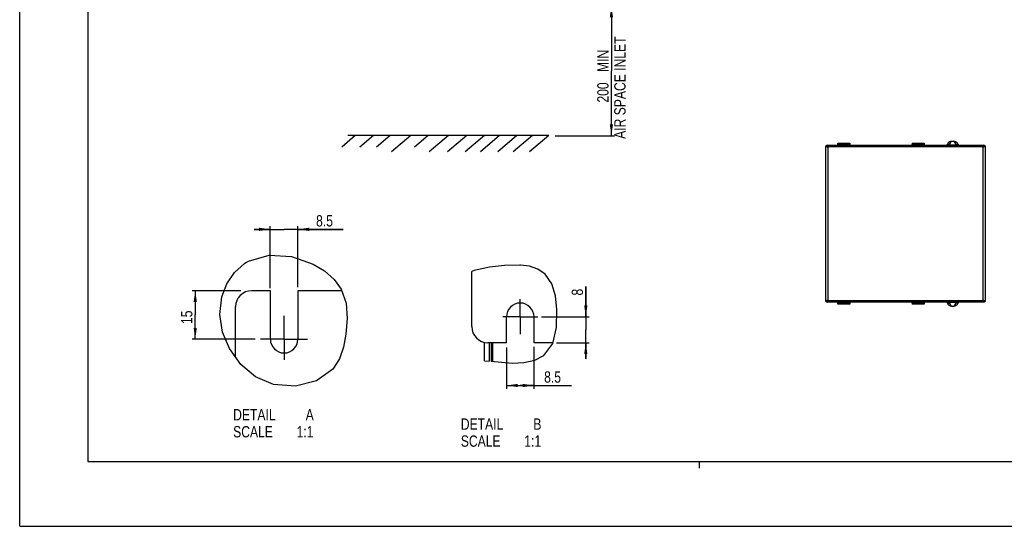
# Model space of a CAD drawing. Extents: x 0 to 594, y 0 to 420.
# Tile 1 of 58: x 0 to 304, y 0 to 157. Entities that reach past the tile are written whole.
import ezdxf

# ---------------------------------------------------------------- set-up
doc = ezdxf.new("R2010")
doc.units = 0
doc.header["$LTSCALE"] = 32.67
doc.linetypes.add('CENTER', pattern=[0.6, 0.375, -0.075, 0.075, -0.075])
doc.layers.get('0').update_dxf_attribs({"linetype": 'CONTINUOUS'})
doc.layers.add('DATUM_AXIS', color=7, linetype='CONTINUOUS')
doc.layers.add('ROUNDS', color=7, linetype='CONTINUOUS')
doc.styles.get("Standard").update_dxf_attribs({"font": 'txt', "width": 0.8})
doc.dimstyles.get("Standard").update_dxf_attribs({"dimtxt": 2.5, "dimasz": 2.5, "dimexe": 1.25, "dimexo": 0.625, "dimtad": 1, "dimcen": 2.5, "dimazin": 3, "dimtfac": 1, "dimtmove": 0, "dimatfit": 3})

# ---------------------------------------------------------------- blocks, each defined once
blk = doc.blocks.new('_FILLED')
at = {"color": 0, "linetype": 'BYBLOCK'}
blk.add_solid([(0, 0), (-1, 0.143), (-1, -0.143)], dxfattribs=at)
blk = doc.blocks.new('*D1')
at = {"color": 2, "linetype": 'CONTINUOUS'}
for p, q in [((154.49, 160.72), (183.75, 160.72)), ((182.75, 160.72), (182.75, 140.71)), ((182.75, 120.69), (182.75, 140.71)), ((165.34, 120.69), (183.75, 120.69))]:
    blk.add_line(p, q, dxfattribs=at)
at = {"color": 2, "linetype": 'CONTINUOUS', "xscale": 3.5, "yscale": 3.5, "zscale": 3.5}
for p, rotation in [((182.75, 160.72), 90), ((182.75, 120.69), 270)]:
    blk.add_blockref('_FILLED', p, dxfattribs=dict(at, rotation=rotation))
at = {"color": 5, "linetype": 'CONTINUOUS', "width": 0.8}
for s, p in [('AIR SPACE INLET', (187.13, 119.71)), (' MIN', (181.88, 139.31)), ('200', (181.88, 130.91))]:
    blk.add_text(s, height=3.5, rotation=90, dxfattribs=at).set_placement(p)
blk = doc.blocks.new('*D4')
at = {"color": 2, "linetype": 'CONTINUOUS'}
for p, q in [((68.32, 72.8), (53.22, 72.8)), ((54.22, 72.8), (54.22, 65.3)), ((54.22, 57.8), (54.22, 65.3)), ((72.69, 57.8), (53.22, 57.8))]:
    blk.add_line(p, q, dxfattribs=at)
at = {"color": 2, "linetype": 'CONTINUOUS', "xscale": 3.5, "yscale": 3.5, "zscale": 3.5}
for p, rotation in [((54.22, 72.8), 90), ((54.22, 57.8), 270)]:
    blk.add_blockref('_FILLED', p, dxfattribs=dict(at, rotation=rotation))
at = {"color": 5, "linetype": 'CONTINUOUS', "width": 0.8}
blk.add_text('15', height=3.5, rotation=90, dxfattribs=at).set_placement((53.34, 62.5))
blk = doc.blocks.new('*D5')
at = {"color": 2, "linetype": 'CONTINUOUS'}
for p, q in [((150.34, 55.23), (150.34, 42.51)), ((158.84, 55.47), (158.84, 42.51)), ((150.34, 43.51), (154.59, 43.51)), ((158.84, 43.51), (154.59, 43.51)), ((154.59, 43.51), (170.38, 43.51))]:
    blk.add_line(p, q, dxfattribs=at)
at = {"color": 2, "linetype": 'CONTINUOUS', "xscale": 3.5, "yscale": 3.5, "zscale": 3.5, "rotation": 180}
blk.add_blockref('_FILLED', (150.34, 43.51), dxfattribs=at)
at = {"color": 2, "linetype": 'CONTINUOUS', "xscale": 3.5, "yscale": 3.5, "zscale": 3.5}
blk.add_blockref('_FILLED', (158.84, 43.51), dxfattribs=at)
at = {"color": 5, "linetype": 'CONTINUOUS', "width": 0.8}
blk.add_text('8.5', height=3.5, dxfattribs=at).set_placement((161.98, 44.38))
blk = doc.blocks.new('*D6')
at = {"color": 2, "linetype": 'CONTINUOUS'}
for p, q in [((77.41, 91.75), (72.41, 91.75)), ((72.41, 91.75), (81.66, 91.75)), ((77.41, 73.58), (77.41, 92.75)), ((99.94, 91.75), (81.66, 91.75)), ((85.91, 73.93), (85.91, 92.75)), ((85.91, 91.75), (99.94, 91.75))]:
    blk.add_line(p, q, dxfattribs=at)
at = {"color": 2, "linetype": 'CONTINUOUS', "xscale": 3.5, "yscale": 3.5, "zscale": 3.5}
blk.add_blockref('_FILLED', (77.41, 91.75), dxfattribs=at)
at = {"color": 2, "linetype": 'CONTINUOUS', "xscale": 3.5, "yscale": 3.5, "zscale": 3.5, "rotation": 180}
blk.add_blockref('_FILLED', (85.91, 91.75), dxfattribs=at)
at = {"color": 5, "linetype": 'CONTINUOUS', "width": 0.8}
blk.add_text('8.5', height=3.5, dxfattribs=at).set_placement((91.54, 92.63))
blk = doc.blocks.new('*D7')
at = {"color": 2, "linetype": 'CONTINUOUS'}
for p, q in [((174.84, 64.73), (174.84, 74.1)), ((174.84, 74.1), (174.84, 60.73)), ((161.15, 64.73), (175.84, 64.73)), ((174.84, 51.73), (174.84, 60.73)), ((165.79, 56.73), (175.84, 56.73)), ((174.84, 56.73), (174.84, 51.73))]:
    blk.add_line(p, q, dxfattribs=at)
at = {"color": 2, "linetype": 'CONTINUOUS', "xscale": 3.5, "yscale": 3.5, "zscale": 3.5}
for p, rotation in [((174.84, 64.73), 270), ((174.84, 56.73), 90)]:
    blk.add_blockref('_FILLED', p, dxfattribs=dict(at, rotation=rotation))
at = {"color": 5, "linetype": 'CONTINUOUS', "width": 0.8}
blk.add_text('8', height=3.5, rotation=90, dxfattribs=at).set_placement((173.97, 71.3))

msp = doc.modelspace()

# ---------------------------------------------------------------- linework, layer by layer
at = {"color": 7, "linetype": 'CONTINUOUS'}
for p, q in [((0, 0), (0, 420)), ((21, 400), (21, 20)), ((103.648, 120.693), (99.454, 117.173)), ((163.432, 120.693), (101.385, 120.693)), ((109.28, 120.693), (105.086, 117.173)), ((114.443, 120.693), (110.249, 117.173)), ((120.826, 120.693), (114.867, 115.693)), ((126.177, 120.693), (121.983, 117.173)), ((132.408, 120.693), (126.449, 115.693)), ((138.098, 120.693), (132.14, 115.693)), ((143.543, 120.693), (137.584, 115.693)), ((148.236, 120.693), (142.278, 115.693)), ((153.587, 120.693), (147.628, 115.693)), ((158.374, 120.693), (152.416, 115.693)), ((163.432, 120.693), (157.473, 115.693)), ((287.108, 117.848), (287.758, 118.973)), ((287.758, 118.973), (288.562, 118.973)), ((288.562, 118.973), (289.211, 117.848)), ((248.96, 69.501), (248.96, 117.501)), ((248.96, 117.501), (249.26, 117.501)), ((249.26, 117.501), (249.26, 117.801)), ((249.26, 117.801), (297.86, 117.801)), ((249.412, 117.249), (249.461, 117.233)), ((249.461, 117.233), (249.56, 117.201)), ((249.504, 117.373), (249.489, 117.42)), ((249.52, 117.325), (249.504, 117.373)), ((249.544, 117.251), (249.52, 117.325)), ((249.52, 117.264), (249.54, 117.233)), ((249.54, 117.233), (249.56, 117.201)), ((249.56, 117.201), (249.544, 117.251)), ((249.56, 117.201), (249.56, 69.801)), ((297.56, 117.201), (249.56, 117.201)), ((252.677, 117.939), (252.677, 117.801)), ((252.718, 118.345), (252.682, 118.239)), ((252.684, 117.944), (252.718, 118.044)), ((252.684, 117.801), (252.684, 117.944)), ((252.718, 118.044), (252.718, 118.345)), ((252.784, 117.844), (252.818, 117.944)), ((252.784, 117.844), (253.654, 117.844)), ((253.775, 117.948), (252.826, 117.948)), ((253.85, 117.984), (252.845, 117.984)), ((253.118, 118.107), (253.118, 118.365)), ((253.118, 118.365), (255.942, 118.365)), ((253.118, 118.189), (255.942, 118.189)), ((253.118, 118.107), (255.942, 118.107)), ((253.654, 117.844), (253.73, 117.92)), ((253.654, 117.844), (253.654, 117.801)), ((253.73, 117.92), (253.744, 117.941)), ((253.73, 117.801), (253.73, 117.92)), ((253.737, 117.801), (253.744, 117.941)), ((253.85, 117.984), (253.841, 117.801)), ((255.218, 117.801), (255.209, 117.984)), ((256.215, 117.984), (255.209, 117.984)), ((256.233, 117.948), (255.284, 117.948)), ((255.315, 117.941), (255.322, 117.801)), ((255.33, 117.92), (255.315, 117.941)), ((255.33, 117.92), (255.33, 117.801)), ((255.405, 117.844), (255.33, 117.92)), ((255.405, 117.844), (255.405, 117.801)), ((256.275, 117.844), (255.405, 117.844)), ((255.942, 118.365), (255.942, 118.107)), ((256.242, 117.944), (256.275, 117.844)), ((256.342, 118.345), (256.342, 118.044)), ((256.342, 118.345), (256.377, 118.239)), ((256.342, 118.044), (256.375, 117.944)), ((256.375, 117.944), (256.375, 117.801)), ((256.382, 118.014), (256.382, 117.801)), ((275.718, 118.345), (275.682, 118.239)), ((275.684, 117.944), (275.718, 118.044)), ((275.684, 117.801), (275.684, 117.944)), ((275.718, 118.044), (275.718, 118.345)), ((275.784, 117.844), (275.818, 117.944)), ((275.784, 117.844), (276.654, 117.844)), ((276.775, 117.948), (275.826, 117.948)), ((276.85, 117.984), (275.845, 117.984)), ((276.118, 118.107), (276.118, 118.365)), ((276.118, 118.365), (278.942, 118.365)), ((276.118, 118.189), (278.942, 118.189)), ((276.118, 118.107), (278.942, 118.107)), ((276.654, 117.844), (276.73, 117.92)), ((276.654, 117.844), (276.654, 117.801)), ((276.73, 117.92), (276.744, 117.941)), ((276.73, 117.801), (276.73, 117.92)), ((276.737, 117.801), (276.744, 117.941)), ((276.85, 117.984), (276.841, 117.801)), ((278.218, 117.801), (278.209, 117.984)), ((279.215, 117.984), (278.209, 117.984)), ((279.233, 117.948), (278.284, 117.948)), ((278.315, 117.941), (278.322, 117.801)), ((278.33, 117.92), (278.315, 117.941)), ((278.33, 117.92), (278.33, 117.801)), ((278.405, 117.844), (278.33, 117.92)), ((278.405, 117.844), (278.405, 117.801)), ((279.275, 117.844), (278.405, 117.844)), ((278.942, 118.365), (278.942, 118.107)), ((279.242, 117.944), (279.275, 117.844)), ((279.342, 118.345), (279.342, 118.044)), ((279.342, 118.345), (279.377, 118.239)), ((279.342, 118.044), (279.375, 117.944)), ((279.375, 117.944), (279.375, 117.801)), ((279.382, 118.014), (279.382, 117.801)), ((286.714, 118.369), (286.531, 118.051)), ((287.108, 117.848), (287.108, 117.801)), ((287.108, 117.848), (289.211, 117.848)), ((289.211, 117.801), (289.211, 117.848)), ((289.789, 118.051), (289.605, 118.369)), ((297.591, 117.3), (297.56, 117.201)), ((297.56, 117.201), (297.58, 117.233)), ((297.591, 117.221), (297.56, 117.201)), ((297.56, 117.201), (297.609, 117.217)), ((297.56, 69.801), (297.56, 117.201)), ((297.607, 117.349), (297.591, 117.3)), ((297.622, 117.241), (297.591, 117.221)), ((297.609, 117.217), (297.683, 117.241)), ((297.683, 117.241), (297.731, 117.257)), ((297.731, 117.257), (297.778, 117.273)), ((297.86, 117.801), (297.86, 117.501)), ((297.86, 117.501), (298.16, 117.501)), ((298.16, 117.501), (298.16, 69.501)), ((139.595, 61.732), (139.595, 78.692)), ((66.663, 52.239), (66.663, 67.796)), ((249.26, 69.501), (248.96, 69.501)), ((249.26, 69.201), (249.26, 69.501)), ((297.86, 69.201), (249.26, 69.201)), ((249.389, 69.746), (249.342, 69.73)), ((249.437, 69.762), (249.389, 69.746)), ((249.51, 69.786), (249.437, 69.762)), ((249.497, 69.761), (249.528, 69.781)), ((249.56, 69.801), (249.51, 69.786)), ((249.512, 69.654), (249.528, 69.703)), ((249.528, 69.703), (249.56, 69.801)), ((249.528, 69.781), (249.56, 69.801)), ((249.56, 69.801), (297.56, 69.801)), ((252.677, 69.062), (252.677, 69.201)), ((252.718, 68.656), (252.682, 68.762)), ((252.684, 69.057), (252.684, 69.201)), ((252.718, 68.957), (252.684, 69.057)), ((252.718, 68.656), (252.718, 68.957)), ((252.818, 69.056), (252.784, 69.157)), ((252.784, 69.157), (253.654, 69.157)), ((252.826, 69.053), (253.775, 69.053)), ((252.845, 69.017), (253.85, 69.017)), ((255.942, 68.894), (253.118, 68.894)), ((253.118, 68.636), (253.118, 68.894)), ((255.942, 68.812), (253.118, 68.812)), ((255.942, 68.636), (253.118, 68.636)), ((253.654, 69.157), (253.654, 69.201)), ((253.654, 69.157), (253.73, 69.081)), ((253.73, 69.081), (253.73, 69.201)), ((253.73, 69.081), (253.744, 69.06)), ((253.744, 69.06), (253.737, 69.201)), ((253.841, 69.201), (253.85, 69.017)), ((255.209, 69.017), (255.218, 69.201)), ((255.209, 69.017), (256.215, 69.017)), ((255.284, 69.053), (256.233, 69.053)), ((255.322, 69.201), (255.315, 69.06)), ((255.33, 69.081), (255.315, 69.06)), ((255.33, 69.201), (255.33, 69.081)), ((255.405, 69.157), (255.33, 69.081)), ((255.405, 69.157), (255.405, 69.201)), ((256.275, 69.157), (255.405, 69.157)), ((255.942, 68.636), (255.942, 68.894)), ((256.275, 69.157), (256.242, 69.056)), ((256.375, 69.057), (256.342, 68.957)), ((256.342, 68.957), (256.342, 68.656)), ((256.342, 68.656), (256.377, 68.762)), ((256.375, 69.201), (256.375, 69.057)), ((275.678, 68.987), (275.677, 69.201)), ((275.718, 68.656), (275.682, 68.762)), ((275.684, 69.057), (275.684, 69.201)), ((275.718, 68.957), (275.684, 69.057)), ((275.718, 68.656), (275.718, 68.957)), ((275.784, 69.157), (276.654, 69.157)), ((275.818, 69.056), (275.784, 69.157)), ((275.826, 69.053), (276.775, 69.053)), ((275.845, 69.017), (276.85, 69.017)), ((278.942, 68.894), (276.118, 68.894)), ((276.118, 68.636), (276.118, 68.894)), ((278.942, 68.812), (276.118, 68.812)), ((278.942, 68.636), (276.118, 68.636)), ((276.654, 69.157), (276.654, 69.201)), ((276.654, 69.157), (276.73, 69.081)), ((276.73, 69.081), (276.73, 69.201)), ((276.73, 69.081), (276.744, 69.06)), ((276.744, 69.06), (276.737, 69.201)), ((276.841, 69.201), (276.85, 69.017)), ((278.209, 69.017), (278.218, 69.201)), ((278.209, 69.017), (279.215, 69.017)), ((278.284, 69.053), (279.233, 69.053)), ((278.322, 69.201), (278.315, 69.06)), ((278.33, 69.081), (278.315, 69.06)), ((278.33, 69.201), (278.33, 69.081)), ((278.405, 69.157), (278.33, 69.081)), ((278.405, 69.157), (278.405, 69.201)), ((279.275, 69.157), (278.405, 69.157)), ((278.942, 68.636), (278.942, 68.894)), ((279.275, 69.157), (279.242, 69.056)), ((279.375, 69.057), (279.342, 68.957)), ((279.342, 68.957), (279.342, 68.656)), ((279.342, 68.656), (279.377, 68.762)), ((279.375, 69.201), (279.375, 69.057)), ((286.531, 68.951), (286.714, 68.634)), ((287.108, 69.201), (287.108, 69.155)), ((289.211, 69.155), (287.108, 69.155)), ((287.758, 68.03), (287.108, 69.155)), ((287.758, 68.03), (288.562, 68.03)), ((289.211, 69.155), (288.562, 68.03)), ((289.211, 69.155), (289.211, 69.201)), ((289.605, 68.634), (289.789, 68.951)), ((297.658, 69.77), (297.56, 69.801)), ((297.58, 69.77), (297.56, 69.801)), ((297.56, 69.801), (297.576, 69.752)), ((297.576, 69.752), (297.599, 69.678)), ((297.6, 69.739), (297.58, 69.77)), ((297.599, 69.678), (297.615, 69.63)), ((297.615, 69.63), (297.631, 69.583)), ((297.707, 69.754), (297.658, 69.77)), ((298.16, 69.501), (297.86, 69.501)), ((297.86, 69.501), (297.86, 69.201)), ((21, 20), (573, 20)), ((0, 0), (594, 0))]:
    msp.add_line(p, q, dxfattribs=at)
at = {"color": 2, "linetype": 'CONTINUOUS'}
for p, q in [((70.653, 81.924), (77.024, 83.784)), ((77.024, 83.784), (83.929, 83.332)), ((83.929, 83.332), (90.636, 80.984)), ((66.337, 78.426), (69.477, 81.219)), ((69.477, 81.219), (69.862, 81.467)), ((69.862, 81.467), (70.254, 81.702)), ((70.254, 81.702), (70.653, 81.924)), ((90.636, 80.984), (94.149, 78.893)), ((145.09, 80.103), (140.403, 79.001)), ((149.779, 80.594), (145.09, 80.103)), ((154.489, 80.714), (149.779, 80.594)), ((154.616, 80.714), (154.489, 80.714)), ((154.679, 80.714), (154.616, 80.714)), ((157.429, 80.366), (154.679, 80.714)), ((160.061, 79.395), (157.429, 80.366)), ((162.293, 77.858), (160.061, 79.395)), ((63.949, 74.88), (66.337, 78.426)), ((94.149, 78.893), (97.124, 76.305)), ((97.124, 76.305), (99.335, 73.226)), ((140.403, 79.001), (139.595, 78.692)), ((164.399, 74.87), (162.293, 77.858)), ((62.424, 70.875), (63.949, 74.88)), ((99.335, 73.226), (100.783, 68.948)), ((165.492, 71.158), (164.399, 74.87)), ((61.837, 65.441), (62.424, 70.875)), ((165.91, 67.008), (165.492, 71.158)), ((100.783, 68.948), (101.145, 64.237)), ((165.794, 61.468), (165.91, 67.008)), ((62.682, 60.016), (61.837, 65.441)), ((101.145, 64.237), (100.746, 59.355)), ((164.624, 56.449), (165.794, 61.468)), ((64.775, 54.888), (62.682, 60.016)), ((100.746, 59.355), (100.005, 55.386)), ((68.262, 49.995), (64.775, 54.888)), ((100.005, 55.386), (98.746, 51.706)), ((161.913, 52.732), (164.624, 56.449)), ((98.746, 51.706), (96.749, 48.54)), ((159.068, 51.285), (161.913, 52.732)), ((72.856, 46.182), (68.262, 49.995)), ((143.595, 51.123), (145.095, 51.035)), ((145.595, 51.002), (148.83, 50.669)), ((148.83, 50.669), (152.205, 50.448)), ((152.205, 50.448), (155.701, 50.588)), ((155.701, 50.588), (159.068, 51.285)), ((78.411, 43.838), (72.856, 46.182)), ((96.749, 48.54), (91.65, 44.9)), ((85.145, 43.315), (78.411, 43.838)), ((91.65, 44.9), (85.145, 43.315)), ((210, 18), (210, 20))]:
    msp.add_line(p, q, dxfattribs=at)
at = {"color": 7, "linetype": 'CONTINUOUS'}
for points in [[(286.714, 118.369), (286.736, 118.405), (286.759, 118.441), (286.784, 118.476), (286.809, 118.511), (286.836, 118.544), (286.864, 118.576), (286.893, 118.607), (286.922, 118.637), (286.953, 118.666), (286.985, 118.694), (287.017, 118.721), (287.05, 118.746), (287.084, 118.77), (287.119, 118.793), (287.154, 118.814), (287.19, 118.835), (287.226, 118.854), (287.263, 118.871), (287.3, 118.887), (287.337, 118.902), (287.375, 118.915), (287.413, 118.927), (287.451, 118.938), (287.489, 118.947), (287.528, 118.955), (287.566, 118.962), (287.605, 118.967), (287.643, 118.97), (287.682, 118.973), (287.72, 118.974), (287.758, 118.973)], [(288.562, 118.973), (288.6, 118.974), (288.638, 118.973), (288.676, 118.97), (288.715, 118.967), (288.753, 118.962), (288.792, 118.955), (288.83, 118.947), (288.868, 118.938), (288.906, 118.927), (288.944, 118.915), (288.982, 118.902), (289.02, 118.887), (289.057, 118.871), (289.093, 118.854), (289.13, 118.835), (289.165, 118.814), (289.201, 118.793), (289.235, 118.77), (289.269, 118.746), (289.302, 118.721), (289.335, 118.694), (289.366, 118.666), (289.397, 118.637), (289.427, 118.607), (289.456, 118.576), (289.483, 118.544), (289.51, 118.511), (289.536, 118.476), (289.56, 118.441), (289.583, 118.405), (289.605, 118.369)], [(248.96, 117.501), (248.96, 117.494), (248.962, 117.486), (248.964, 117.478), (248.968, 117.47), (248.973, 117.462), (248.978, 117.454), (248.985, 117.446), (248.992, 117.438), (249.001, 117.43), (249.01, 117.423), (249.021, 117.415), (249.032, 117.407), (249.044, 117.399), (249.057, 117.391), (249.071, 117.383), (249.086, 117.375), (249.102, 117.367), (249.118, 117.359), (249.135, 117.351), (249.153, 117.344), (249.172, 117.336), (249.191, 117.328), (249.211, 117.32), (249.232, 117.312), (249.253, 117.304), (249.274, 117.296), (249.296, 117.288), (249.319, 117.28), (249.342, 117.273), (249.365, 117.265), (249.412, 117.249)], [(249.489, 117.42), (249.481, 117.442), (249.473, 117.465), (249.465, 117.487), (249.457, 117.509), (249.449, 117.53), (249.441, 117.55), (249.433, 117.57), (249.426, 117.589), (249.418, 117.608), (249.41, 117.626), (249.402, 117.643), (249.394, 117.659), (249.386, 117.675), (249.378, 117.69), (249.37, 117.704), (249.362, 117.717), (249.354, 117.729), (249.347, 117.74), (249.339, 117.751), (249.331, 117.76), (249.323, 117.769), (249.315, 117.777), (249.307, 117.783), (249.299, 117.789), (249.291, 117.793), (249.283, 117.797), (249.276, 117.799), (249.268, 117.801), (249.26, 117.801)], [(249.56, 117.201), (249.513, 117.231), (249.497, 117.241), (249.482, 117.251), (249.467, 117.261), (249.452, 117.271), (249.438, 117.281), (249.424, 117.291), (249.41, 117.301), (249.396, 117.311), (249.383, 117.321), (249.371, 117.331), (249.359, 117.341), (249.348, 117.351), (249.337, 117.361), (249.327, 117.371), (249.317, 117.381), (249.308, 117.391), (249.3, 117.401), (249.292, 117.411), (249.286, 117.421), (249.28, 117.431), (249.274, 117.441), (249.27, 117.451), (249.266, 117.461), (249.263, 117.471), (249.261, 117.481), (249.26, 117.491), (249.26, 117.501)], [(249.26, 117.501), (249.27, 117.501), (249.28, 117.5), (249.29, 117.498), (249.3, 117.495), (249.31, 117.491), (249.32, 117.487), (249.33, 117.482), (249.34, 117.476), (249.35, 117.469), (249.36, 117.461), (249.37, 117.453), (249.38, 117.444), (249.39, 117.435), (249.4, 117.424), (249.41, 117.414), (249.42, 117.402), (249.43, 117.39), (249.44, 117.378), (249.45, 117.365), (249.46, 117.351), (249.47, 117.338), (249.48, 117.323), (249.49, 117.309), (249.5, 117.294), (249.51, 117.279), (249.52, 117.264)], [(252.682, 118.239), (252.681, 118.225), (252.68, 118.194), (252.679, 118.146), (252.678, 118.085), (252.678, 118.014), (252.677, 117.939)], [(252.784, 117.844), (252.753, 117.849), (252.726, 117.863), (252.703, 117.886), (252.689, 117.913), (252.684, 117.944)], [(252.718, 118.345), (252.729, 118.349), (252.759, 118.354), (252.807, 118.358), (252.871, 118.361), (252.946, 118.363), (253.03, 118.365), (253.118, 118.365)], [(252.718, 118.044), (252.719, 118.045), (252.723, 118.047), (252.729, 118.048)], [(252.718, 118.044), (252.725, 118.006), (252.747, 117.974), (252.779, 117.952), (252.818, 117.944)], [(252.729, 118.048), (252.736, 118.05), (252.745, 118.057), (252.754, 118.066)], [(252.729, 118.048), (252.737, 118.01), (252.758, 117.978), (252.79, 117.956), (252.826, 117.948)], [(252.754, 118.066), (252.792, 118.1), (252.843, 118.131), (252.905, 118.156), (252.973, 118.174), (253.044, 118.185), (253.118, 118.189)], [(252.754, 118.066), (252.766, 118.038), (252.787, 118.014), (252.814, 117.995), (252.845, 117.984)], [(252.818, 117.944), (252.819, 117.946), (252.822, 117.947), (252.826, 117.948)], [(252.826, 117.948), (252.832, 117.953), (252.838, 117.965), (252.845, 117.984)], [(252.845, 117.984), (252.873, 118.018), (252.912, 118.049), (252.958, 118.074), (253.009, 118.092), (253.063, 118.103), (253.118, 118.107)], [(253.744, 117.941), (253.747, 117.943), (253.754, 117.945), (253.763, 117.947), (253.775, 117.948)], [(253.85, 117.984), (253.835, 117.973), (253.819, 117.963), (253.804, 117.956), (253.789, 117.951), (253.775, 117.948)], [(255.284, 117.948), (255.263, 117.953), (255.238, 117.965), (255.209, 117.984)], [(255.284, 117.948), (255.296, 117.947), (255.305, 117.945), (255.312, 117.943), (255.315, 117.941)], [(255.942, 118.365), (256.03, 118.365), (256.114, 118.363), (256.189, 118.361), (256.252, 118.358), (256.3, 118.354), (256.33, 118.349), (256.342, 118.345)], [(255.942, 118.189), (256.015, 118.185), (256.087, 118.174), (256.154, 118.156), (256.216, 118.131), (256.268, 118.1), (256.306, 118.066)], [(255.942, 118.107), (255.997, 118.103), (256.05, 118.092), (256.101, 118.074), (256.148, 118.049), (256.186, 118.018), (256.215, 117.984)], [(256.306, 118.066), (256.293, 118.038), (256.273, 118.014), (256.245, 117.995), (256.215, 117.984)], [(256.215, 117.984), (256.222, 117.965), (256.228, 117.953), (256.233, 117.948)], [(256.33, 118.048), (256.322, 118.01), (256.301, 117.978), (256.27, 117.956), (256.233, 117.948)], [(256.233, 117.948), (256.238, 117.947), (256.241, 117.946), (256.242, 117.944)], [(256.342, 118.044), (256.334, 118.006), (256.313, 117.974), (256.28, 117.952), (256.242, 117.944)], [(256.375, 117.944), (256.37, 117.913), (256.356, 117.886), (256.334, 117.863), (256.306, 117.849), (256.275, 117.844)], [(256.306, 118.066), (256.315, 118.057), (256.323, 118.05), (256.33, 118.048)], [(256.33, 118.048), (256.336, 118.047), (256.34, 118.045), (256.342, 118.044)], [(256.382, 118.014), (256.381, 118.085), (256.381, 118.146), (256.38, 118.194), (256.378, 118.225), (256.377, 118.239)], [(275.682, 118.239), (275.681, 118.225), (275.68, 118.194), (275.679, 118.146), (275.678, 118.085), (275.678, 118.014), (275.677, 117.801)], [(275.784, 117.844), (275.753, 117.849), (275.726, 117.863), (275.703, 117.886), (275.689, 117.913), (275.684, 117.944)], [(275.718, 118.345), (275.729, 118.349), (275.759, 118.354), (275.807, 118.358), (275.871, 118.361), (275.946, 118.363), (276.03, 118.365), (276.118, 118.365)], [(275.718, 118.044), (275.719, 118.045), (275.723, 118.047), (275.729, 118.048)], [(275.718, 118.044), (275.725, 118.006), (275.747, 117.974), (275.779, 117.952), (275.818, 117.944)], [(275.729, 118.048), (275.736, 118.05), (275.745, 118.057), (275.754, 118.066)], [(275.729, 118.048), (275.737, 118.01), (275.758, 117.978), (275.79, 117.956), (275.826, 117.948)], [(275.754, 118.066), (275.792, 118.1), (275.843, 118.131), (275.905, 118.156), (275.973, 118.174), (276.044, 118.185), (276.118, 118.189)], [(275.754, 118.066), (275.766, 118.038), (275.787, 118.014), (275.814, 117.995), (275.845, 117.984)], [(275.818, 117.944), (275.819, 117.946), (275.822, 117.947), (275.826, 117.948)], [(275.826, 117.948), (275.832, 117.953), (275.838, 117.965), (275.845, 117.984)], [(275.845, 117.984), (275.873, 118.018), (275.912, 118.049), (275.958, 118.074), (276.009, 118.092), (276.063, 118.103), (276.118, 118.107)], [(276.744, 117.941), (276.747, 117.943), (276.754, 117.945), (276.763, 117.947), (276.775, 117.948)], [(276.85, 117.984), (276.835, 117.973), (276.819, 117.963), (276.804, 117.956), (276.789, 117.951), (276.775, 117.948)], [(278.284, 117.948), (278.263, 117.953), (278.238, 117.965), (278.209, 117.984)], [(278.284, 117.948), (278.296, 117.947), (278.305, 117.945), (278.312, 117.943), (278.315, 117.941)], [(278.942, 118.365), (279.03, 118.365), (279.114, 118.363), (279.189, 118.361), (279.252, 118.358), (279.3, 118.354), (279.33, 118.349), (279.342, 118.345)], [(278.942, 118.189), (279.015, 118.185), (279.087, 118.174), (279.154, 118.156), (279.216, 118.131), (279.268, 118.1), (279.306, 118.066)], [(278.942, 118.107), (278.997, 118.103), (279.05, 118.092), (279.101, 118.074), (279.148, 118.049), (279.186, 118.018), (279.215, 117.984)], [(279.306, 118.066), (279.293, 118.038), (279.273, 118.014), (279.245, 117.995), (279.215, 117.984)], [(279.215, 117.984), (279.222, 117.965), (279.228, 117.953), (279.233, 117.948)], [(279.33, 118.048), (279.322, 118.01), (279.301, 117.978), (279.27, 117.956), (279.233, 117.948)], [(279.233, 117.948), (279.238, 117.947), (279.241, 117.946), (279.242, 117.944)], [(279.342, 118.044), (279.334, 118.006), (279.313, 117.974), (279.28, 117.952), (279.242, 117.944)], [(279.375, 117.944), (279.37, 117.913), (279.356, 117.886), (279.334, 117.863), (279.306, 117.849), (279.275, 117.844)], [(279.306, 118.066), (279.315, 118.057), (279.323, 118.05), (279.33, 118.048)], [(279.33, 118.048), (279.336, 118.047), (279.34, 118.045), (279.342, 118.044)], [(279.382, 118.014), (279.381, 118.085), (279.381, 118.146), (279.38, 118.194), (279.378, 118.225), (279.377, 118.239)], [(287.108, 117.848), (287.092, 117.848), (287.075, 117.847), (287.059, 117.847), (287.043, 117.846), (287.027, 117.846), (287.011, 117.846), (286.996, 117.846), (286.981, 117.846), (286.966, 117.846), (286.952, 117.846), (286.937, 117.846), (286.922, 117.846), (286.908, 117.847), (286.894, 117.847), (286.879, 117.848), (286.865, 117.849), (286.85, 117.85), (286.836, 117.851), (286.821, 117.852), (286.806, 117.853), (286.791, 117.855), (286.776, 117.857), (286.761, 117.859), (286.746, 117.861), (286.731, 117.863), (286.716, 117.866), (286.7, 117.869), (286.685, 117.872), (286.669, 117.876), (286.654, 117.88), (286.639, 117.884), (286.623, 117.889), (286.609, 117.895), (286.594, 117.901), (286.58, 117.908), (286.567, 117.916), (286.555, 117.924), (286.543, 117.934), (286.533, 117.944), (286.525, 117.956), (286.519, 117.968), (286.515, 117.982), (286.514, 117.998), (286.516, 118.014), (286.521, 118.032), (286.531, 118.051)], [(289.789, 118.051), (289.798, 118.032), (289.804, 118.014), (289.806, 117.998), (289.804, 117.982), (289.801, 117.968), (289.794, 117.956), (289.786, 117.944), (289.776, 117.934), (289.765, 117.924), (289.752, 117.916), (289.739, 117.908), (289.725, 117.901), (289.711, 117.895), (289.696, 117.889), (289.681, 117.884), (289.666, 117.88), (289.65, 117.876), (289.635, 117.872), (289.619, 117.869), (289.604, 117.866), (289.589, 117.863), (289.573, 117.861), (289.558, 117.859), (289.543, 117.857), (289.528, 117.855), (289.513, 117.853), (289.499, 117.852), (289.484, 117.851), (289.469, 117.85), (289.455, 117.849), (289.44, 117.848), (289.426, 117.847), (289.412, 117.847), (289.397, 117.846), (289.382, 117.846), (289.368, 117.846), (289.353, 117.846), (289.338, 117.846), (289.323, 117.846), (289.308, 117.846), (289.293, 117.846), (289.277, 117.846), (289.261, 117.847), (289.244, 117.847), (289.228, 117.848), (289.211, 117.848)], [(297.58, 117.233), (297.6, 117.264), (297.61, 117.279), (297.62, 117.294), (297.63, 117.309), (297.64, 117.323), (297.65, 117.338), (297.66, 117.351), (297.67, 117.365), (297.68, 117.378), (297.69, 117.39), (297.7, 117.402), (297.71, 117.414), (297.72, 117.424), (297.73, 117.435), (297.74, 117.444), (297.75, 117.453), (297.76, 117.461), (297.77, 117.469), (297.78, 117.476), (297.79, 117.482), (297.8, 117.487), (297.81, 117.491), (297.82, 117.495), (297.83, 117.498), (297.84, 117.5), (297.85, 117.501), (297.86, 117.501)], [(297.86, 117.801), (297.852, 117.801), (297.844, 117.799), (297.836, 117.797), (297.828, 117.793), (297.82, 117.789), (297.812, 117.783), (297.804, 117.777), (297.797, 117.769), (297.789, 117.76), (297.781, 117.751), (297.773, 117.74), (297.765, 117.729), (297.757, 117.717), (297.749, 117.704), (297.741, 117.69), (297.733, 117.675), (297.726, 117.659), (297.718, 117.643), (297.71, 117.626), (297.702, 117.608), (297.694, 117.589), (297.686, 117.57), (297.678, 117.55), (297.67, 117.53), (297.662, 117.509), (297.654, 117.487), (297.647, 117.465), (297.639, 117.442), (297.631, 117.42), (297.623, 117.396), (297.607, 117.349)], [(297.86, 117.501), (297.859, 117.491), (297.858, 117.481), (297.856, 117.471), (297.853, 117.461), (297.85, 117.451), (297.845, 117.441), (297.84, 117.431), (297.834, 117.421), (297.827, 117.411), (297.82, 117.401), (297.811, 117.391), (297.802, 117.381), (297.793, 117.371), (297.783, 117.361), (297.772, 117.351), (297.76, 117.341), (297.749, 117.331), (297.736, 117.321), (297.723, 117.311), (297.71, 117.301), (297.696, 117.291), (297.682, 117.281), (297.667, 117.271), (297.652, 117.261), (297.637, 117.251), (297.622, 117.241)], [(297.778, 117.273), (297.801, 117.28), (297.823, 117.288), (297.845, 117.296), (297.867, 117.304), (297.888, 117.312), (297.908, 117.32), (297.928, 117.328), (297.948, 117.336), (297.966, 117.344), (297.984, 117.351), (298.001, 117.359), (298.018, 117.367), (298.033, 117.375), (298.048, 117.383), (298.062, 117.391), (298.075, 117.399), (298.087, 117.407), (298.099, 117.415), (298.109, 117.423), (298.119, 117.43), (298.127, 117.438), (298.135, 117.446), (298.141, 117.454), (298.147, 117.462), (298.152, 117.47), (298.155, 117.478), (298.158, 117.486), (298.159, 117.494), (298.16, 117.501)], [(249.342, 69.73), (249.319, 69.723), (249.296, 69.715), (249.274, 69.707), (249.253, 69.699), (249.232, 69.691), (249.211, 69.683), (249.191, 69.675), (249.172, 69.667), (249.153, 69.659), (249.135, 69.651), (249.118, 69.644), (249.102, 69.636), (249.086, 69.628), (249.071, 69.62), (249.057, 69.612), (249.044, 69.604), (249.032, 69.596), (249.021, 69.588), (249.01, 69.58), (249.001, 69.573), (248.992, 69.565), (248.985, 69.557), (248.978, 69.549), (248.973, 69.541), (248.968, 69.533), (248.964, 69.525), (248.962, 69.517), (248.96, 69.509), (248.96, 69.501)], [(249.56, 69.801), (249.53, 69.755), (249.52, 69.739), (249.51, 69.724), (249.5, 69.709), (249.49, 69.694), (249.48, 69.679), (249.47, 69.665), (249.46, 69.651), (249.45, 69.638), (249.44, 69.625), (249.43, 69.613), (249.42, 69.601), (249.41, 69.589), (249.4, 69.579), (249.39, 69.568), (249.38, 69.559), (249.37, 69.55), (249.36, 69.542), (249.35, 69.534), (249.34, 69.527), (249.33, 69.521), (249.32, 69.516), (249.31, 69.512), (249.3, 69.508), (249.29, 69.505), (249.28, 69.503), (249.27, 69.502), (249.26, 69.501)], [(249.26, 69.501), (249.26, 69.511), (249.261, 69.521), (249.263, 69.531), (249.266, 69.541), (249.27, 69.551), (249.274, 69.561), (249.28, 69.571), (249.286, 69.581), (249.292, 69.591), (249.3, 69.601), (249.308, 69.611), (249.317, 69.621), (249.327, 69.631), (249.337, 69.641), (249.348, 69.651), (249.359, 69.661), (249.371, 69.671), (249.383, 69.681), (249.396, 69.691), (249.41, 69.701), (249.424, 69.711), (249.438, 69.721), (249.452, 69.731), (249.467, 69.741), (249.482, 69.751), (249.497, 69.761)], [(249.26, 69.201), (249.268, 69.202), (249.276, 69.204), (249.283, 69.206), (249.291, 69.21), (249.299, 69.214), (249.307, 69.22), (249.315, 69.226), (249.323, 69.234), (249.331, 69.243), (249.339, 69.252), (249.347, 69.262), (249.354, 69.274), (249.362, 69.286), (249.37, 69.299), (249.378, 69.313), (249.386, 69.328), (249.394, 69.344), (249.402, 69.36), (249.41, 69.377), (249.418, 69.395), (249.426, 69.414), (249.433, 69.433), (249.441, 69.453), (249.449, 69.473), (249.457, 69.494), (249.465, 69.516), (249.473, 69.538), (249.481, 69.56), (249.489, 69.583), (249.497, 69.607), (249.512, 69.654)], [(252.677, 69.062), (252.678, 68.987), (252.678, 68.916), (252.679, 68.855), (252.68, 68.807), (252.681, 68.776), (252.682, 68.762)], [(252.684, 69.057), (252.689, 69.088), (252.703, 69.115), (252.726, 69.138), (252.753, 69.152), (252.784, 69.157)], [(252.718, 68.957), (252.725, 68.995), (252.747, 69.027), (252.779, 69.049), (252.818, 69.056)], [(252.729, 68.953), (252.723, 68.954), (252.719, 68.955), (252.718, 68.957)], [(253.118, 68.636), (253.03, 68.636), (252.946, 68.638), (252.871, 68.64), (252.807, 68.643), (252.759, 68.647), (252.729, 68.652), (252.718, 68.656)], [(252.729, 68.953), (252.737, 68.991), (252.758, 69.023), (252.79, 69.045), (252.826, 69.053)], [(252.754, 68.935), (252.745, 68.944), (252.736, 68.95), (252.729, 68.953)], [(252.754, 68.935), (252.766, 68.963), (252.787, 68.987), (252.814, 69.006), (252.845, 69.017)], [(253.118, 68.812), (253.044, 68.816), (252.973, 68.827), (252.905, 68.845), (252.843, 68.87), (252.792, 68.901), (252.754, 68.935)], [(252.826, 69.053), (252.822, 69.054), (252.819, 69.055), (252.818, 69.056)], [(252.845, 69.017), (252.838, 69.036), (252.832, 69.048), (252.826, 69.053)], [(253.118, 68.894), (253.063, 68.898), (253.009, 68.909), (252.958, 68.926), (252.912, 68.952), (252.873, 68.983), (252.845, 69.017)], [(253.775, 69.053), (253.763, 69.054), (253.754, 69.056), (253.747, 69.058), (253.744, 69.06)], [(253.775, 69.053), (253.796, 69.048), (253.822, 69.036), (253.85, 69.017)], [(255.209, 69.017), (255.224, 69.028), (255.24, 69.038), (255.256, 69.045), (255.271, 69.05), (255.284, 69.053)], [(255.315, 69.06), (255.312, 69.058), (255.305, 69.056), (255.296, 69.054), (255.284, 69.053)], [(256.215, 69.017), (256.186, 68.983), (256.148, 68.952), (256.101, 68.926), (256.05, 68.909), (255.997, 68.898), (255.942, 68.894)], [(256.306, 68.935), (256.268, 68.901), (256.216, 68.87), (256.154, 68.845), (256.087, 68.827), (256.015, 68.816), (255.942, 68.812)], [(256.342, 68.656), (256.33, 68.652), (256.3, 68.647), (256.252, 68.643), (256.189, 68.64), (256.114, 68.638), (256.03, 68.636), (255.942, 68.636)], [(256.233, 69.053), (256.228, 69.048), (256.222, 69.036), (256.215, 69.017)], [(256.306, 68.935), (256.293, 68.963), (256.273, 68.987), (256.245, 69.006), (256.215, 69.017)], [(256.242, 69.056), (256.241, 69.055), (256.238, 69.054), (256.233, 69.053)], [(256.33, 68.953), (256.322, 68.991), (256.301, 69.023), (256.27, 69.045), (256.233, 69.053)], [(256.342, 68.957), (256.334, 68.995), (256.313, 69.027), (256.28, 69.049), (256.242, 69.056)], [(256.275, 69.157), (256.306, 69.152), (256.334, 69.138), (256.356, 69.115), (256.37, 69.088), (256.375, 69.057)], [(256.33, 68.953), (256.323, 68.95), (256.315, 68.944), (256.306, 68.935)], [(256.342, 68.957), (256.34, 68.955), (256.336, 68.954), (256.33, 68.953)], [(256.377, 68.762), (256.378, 68.776), (256.38, 68.807), (256.381, 68.855), (256.381, 68.916), (256.382, 68.987), (256.382, 69.201)], [(275.678, 68.987), (275.678, 68.916), (275.679, 68.855), (275.68, 68.807), (275.681, 68.776), (275.682, 68.762)], [(275.684, 69.057), (275.689, 69.088), (275.703, 69.115), (275.726, 69.138), (275.753, 69.152), (275.784, 69.157)], [(275.718, 68.957), (275.725, 68.995), (275.747, 69.027), (275.779, 69.049), (275.818, 69.056)], [(275.729, 68.953), (275.723, 68.954), (275.719, 68.955), (275.718, 68.957)], [(276.118, 68.636), (276.03, 68.636), (275.946, 68.638), (275.871, 68.64), (275.807, 68.643), (275.759, 68.647), (275.729, 68.652), (275.718, 68.656)], [(275.729, 68.953), (275.737, 68.991), (275.758, 69.023), (275.79, 69.045), (275.826, 69.053)], [(275.754, 68.935), (275.745, 68.944), (275.736, 68.95), (275.729, 68.953)], [(275.754, 68.935), (275.766, 68.963), (275.787, 68.987), (275.814, 69.006), (275.845, 69.017)], [(276.118, 68.812), (276.044, 68.816), (275.973, 68.827), (275.905, 68.845), (275.843, 68.87), (275.792, 68.901), (275.754, 68.935)], [(275.826, 69.053), (275.822, 69.054), (275.819, 69.055), (275.818, 69.056)], [(275.845, 69.017), (275.838, 69.036), (275.832, 69.048), (275.826, 69.053)], [(276.118, 68.894), (276.063, 68.898), (276.009, 68.909), (275.958, 68.926), (275.912, 68.952), (275.873, 68.983), (275.845, 69.017)], [(276.775, 69.053), (276.763, 69.054), (276.754, 69.056), (276.747, 69.058), (276.744, 69.06)], [(276.775, 69.053), (276.796, 69.048), (276.822, 69.036), (276.85, 69.017)], [(278.209, 69.017), (278.224, 69.028), (278.24, 69.038), (278.256, 69.045), (278.271, 69.05), (278.284, 69.053)], [(278.315, 69.06), (278.312, 69.058), (278.305, 69.056), (278.296, 69.054), (278.284, 69.053)], [(279.215, 69.017), (279.186, 68.983), (279.148, 68.952), (279.101, 68.926), (279.05, 68.909), (278.997, 68.898), (278.942, 68.894)], [(279.306, 68.935), (279.268, 68.901), (279.216, 68.87), (279.154, 68.845), (279.087, 68.827), (279.015, 68.816), (278.942, 68.812)], [(279.342, 68.656), (279.33, 68.652), (279.3, 68.647), (279.252, 68.643), (279.189, 68.64), (279.114, 68.638), (279.03, 68.636), (278.942, 68.636)], [(279.233, 69.053), (279.228, 69.048), (279.222, 69.036), (279.215, 69.017)], [(279.306, 68.935), (279.293, 68.963), (279.273, 68.987), (279.245, 69.006), (279.215, 69.017)], [(279.242, 69.056), (279.241, 69.055), (279.238, 69.054), (279.233, 69.053)], [(279.33, 68.953), (279.322, 68.991), (279.301, 69.023), (279.27, 69.045), (279.233, 69.053)], [(279.342, 68.957), (279.334, 68.995), (279.313, 69.027), (279.28, 69.049), (279.242, 69.056)], [(279.275, 69.157), (279.306, 69.152), (279.334, 69.138), (279.356, 69.115), (279.37, 69.088), (279.375, 69.057)], [(279.33, 68.953), (279.323, 68.95), (279.315, 68.944), (279.306, 68.935)], [(279.342, 68.957), (279.34, 68.955), (279.336, 68.954), (279.33, 68.953)], [(279.377, 68.762), (279.378, 68.776), (279.38, 68.807), (279.381, 68.855), (279.381, 68.916), (279.382, 68.987), (279.382, 69.201)], [(286.531, 68.951), (286.521, 68.971), (286.516, 68.989), (286.514, 69.005), (286.515, 69.021), (286.519, 69.034), (286.525, 69.047), (286.533, 69.059), (286.543, 69.069), (286.555, 69.079), (286.567, 69.087), (286.58, 69.095), (286.594, 69.102), (286.609, 69.108), (286.623, 69.114), (286.639, 69.119), (286.654, 69.123), (286.669, 69.127), (286.685, 69.131), (286.7, 69.134), (286.716, 69.137), (286.731, 69.14), (286.746, 69.142), (286.761, 69.144), (286.776, 69.146), (286.791, 69.148), (286.806, 69.15), (286.821, 69.151), (286.836, 69.152), (286.85, 69.153), (286.865, 69.154), (286.879, 69.155), (286.894, 69.156), (286.908, 69.156), (286.922, 69.157), (286.937, 69.157), (286.952, 69.157), (286.966, 69.157), (286.981, 69.157), (286.996, 69.157), (287.011, 69.157), (287.027, 69.157), (287.043, 69.157), (287.059, 69.156), (287.075, 69.156), (287.092, 69.155), (287.108, 69.155)], [(287.758, 68.03), (287.72, 68.029), (287.682, 68.03), (287.643, 68.033), (287.605, 68.036), (287.566, 68.041), (287.528, 68.048), (287.489, 68.056), (287.451, 68.065), (287.413, 68.076), (287.375, 68.088), (287.337, 68.101), (287.3, 68.116), (287.263, 68.132), (287.226, 68.149), (287.19, 68.168), (287.154, 68.188), (287.119, 68.21), (287.084, 68.233), (287.05, 68.257), (287.017, 68.282), (286.985, 68.309), (286.953, 68.337), (286.922, 68.366), (286.893, 68.396), (286.864, 68.427), (286.836, 68.459), (286.809, 68.492), (286.784, 68.527), (286.759, 68.562), (286.736, 68.597), (286.714, 68.634)], [(289.605, 68.634), (289.583, 68.597), (289.56, 68.562), (289.536, 68.527), (289.51, 68.492), (289.483, 68.459), (289.456, 68.427), (289.427, 68.396), (289.397, 68.366), (289.366, 68.337), (289.335, 68.309), (289.302, 68.282), (289.269, 68.257), (289.235, 68.233), (289.201, 68.21), (289.165, 68.188), (289.13, 68.168), (289.093, 68.149), (289.057, 68.132), (289.02, 68.116), (288.982, 68.101), (288.944, 68.088), (288.906, 68.076), (288.868, 68.065), (288.83, 68.056), (288.792, 68.048), (288.753, 68.041), (288.715, 68.036), (288.676, 68.033), (288.638, 68.03), (288.6, 68.029), (288.562, 68.03)], [(289.211, 69.155), (289.228, 69.155), (289.244, 69.156), (289.261, 69.156), (289.277, 69.157), (289.293, 69.157), (289.308, 69.157), (289.323, 69.157), (289.338, 69.157), (289.353, 69.157), (289.368, 69.157), (289.382, 69.157), (289.397, 69.157), (289.412, 69.156), (289.426, 69.156), (289.44, 69.155), (289.455, 69.154), (289.469, 69.153), (289.484, 69.152), (289.499, 69.151), (289.513, 69.15), (289.528, 69.148), (289.543, 69.146), (289.558, 69.144), (289.573, 69.142), (289.589, 69.14), (289.604, 69.137), (289.619, 69.134), (289.635, 69.131), (289.65, 69.127), (289.666, 69.123), (289.681, 69.119), (289.696, 69.114), (289.711, 69.108), (289.725, 69.102), (289.739, 69.095), (289.752, 69.087), (289.765, 69.079), (289.776, 69.069), (289.786, 69.059), (289.794, 69.047), (289.801, 69.034), (289.804, 69.021), (289.806, 69.005), (289.804, 68.989), (289.798, 68.971), (289.789, 68.951)], [(297.56, 69.801), (297.607, 69.771), (297.622, 69.761), (297.637, 69.751), (297.652, 69.741), (297.667, 69.731), (297.682, 69.721), (297.696, 69.711), (297.71, 69.701), (297.723, 69.691), (297.736, 69.681), (297.749, 69.671), (297.76, 69.661), (297.772, 69.651), (297.783, 69.641), (297.793, 69.631), (297.802, 69.621), (297.811, 69.611), (297.82, 69.601), (297.827, 69.591), (297.834, 69.581), (297.84, 69.571), (297.845, 69.561), (297.85, 69.551), (297.853, 69.541), (297.856, 69.531), (297.858, 69.521), (297.859, 69.511), (297.86, 69.501)], [(297.86, 69.501), (297.85, 69.502), (297.84, 69.503), (297.83, 69.505), (297.82, 69.508), (297.81, 69.512), (297.8, 69.516), (297.79, 69.521), (297.78, 69.527), (297.77, 69.534), (297.76, 69.542), (297.75, 69.55), (297.74, 69.559), (297.73, 69.568), (297.72, 69.579), (297.71, 69.589), (297.7, 69.601), (297.69, 69.613), (297.68, 69.625), (297.67, 69.638), (297.66, 69.651), (297.65, 69.665), (297.64, 69.679), (297.63, 69.694), (297.62, 69.709), (297.61, 69.724), (297.6, 69.739)], [(297.631, 69.583), (297.639, 69.56), (297.647, 69.538), (297.654, 69.516), (297.662, 69.494), (297.67, 69.473), (297.678, 69.453), (297.686, 69.433), (297.694, 69.414), (297.702, 69.395), (297.71, 69.377), (297.718, 69.36), (297.726, 69.344), (297.733, 69.328), (297.741, 69.313), (297.749, 69.299), (297.757, 69.286), (297.765, 69.274), (297.773, 69.262), (297.781, 69.252), (297.789, 69.243), (297.797, 69.234), (297.804, 69.226), (297.812, 69.22), (297.82, 69.214), (297.828, 69.21), (297.836, 69.206), (297.844, 69.204), (297.852, 69.202), (297.86, 69.201)], [(298.16, 69.501), (298.159, 69.509), (298.158, 69.517), (298.155, 69.525), (298.152, 69.533), (298.147, 69.541), (298.141, 69.549), (298.135, 69.557), (298.127, 69.565), (298.119, 69.573), (298.109, 69.58), (298.099, 69.588), (298.087, 69.596), (298.075, 69.604), (298.062, 69.612), (298.048, 69.62), (298.033, 69.628), (298.018, 69.636), (298.001, 69.644), (297.984, 69.651), (297.966, 69.659), (297.948, 69.667), (297.928, 69.675), (297.908, 69.683), (297.888, 69.691), (297.867, 69.699), (297.845, 69.707), (297.823, 69.715), (297.801, 69.723), (297.778, 69.73), (297.755, 69.738), (297.707, 69.754)]]:
    msp.add_lwpolyline(points, dxfattribs=at)
for centre, start, end in [((286.098, 118.301), 270, 329.99991), ((290.222, 118.301), 210.00009, 270), ((286.098, 68.701), 30.00009, 90), ((290.222, 68.701), 90, 149.99991)]:
    msp.add_arc(centre, 0.5, start, end, dxfattribs=at)
at = {"layer": 'DATUM_AXIS', "color": 7, "linetype": 'CONTINUOUS'}
for p, q in [((77.413, 72.796), (71.663, 72.796)), ((77.413, 57.796), (77.413, 72.796)), ((85.913, 72.796), (85.913, 57.796)), ((99.481, 72.796), (85.913, 72.796)), ((150.345, 56.732), (150.345, 64.732)), ((158.845, 56.732), (158.845, 64.732)), ((143.595, 51.123), (143.595, 56.836)), ((145.095, 51.035), (145.095, 56.732)), ((145.595, 56.732), (145.595, 51.002)), ((146.095, 50.951), (146.095, 56.732)), ((164.69, 56.732), (158.845, 56.732))]:
    msp.add_line(p, q, dxfattribs=at)
at = {"layer": 'DATUM_AXIS', "color": 7, "linetype": 'CENTER'}
for p, q in [((154.595, 64.732), (154.595, 70.129)), ((81.663, 57.796), (81.663, 65.079)), ((154.595, 64.732), (149.198, 64.732)), ((154.595, 64.732), (159.992, 64.732)), ((154.595, 64.732), (154.595, 59.335)), ((81.663, 57.796), (74.385, 57.796)), ((81.663, 57.796), (88.869, 57.796)), ((81.663, 57.796), (81.663, 51.447))]:
    msp.add_line(p, q, dxfattribs=at)
at = {"layer": 'DATUM_AXIS', "color": 7, "linetype": 'CONTINUOUS'}
for centre, radius, start, end in [((71.663, 67.796), 5, 90, 180), ((154.595, 64.732), 4.25, 0, 180), ((81.663, 57.796), 4.25, 180, 360)]:
    msp.add_arc(centre, radius, start, end, dxfattribs=at)
at = {"layer": 'ROUNDS', "color": 7, "linetype": 'CONTINUOUS'}
msp.add_line((150.345, 56.732), (144.595, 56.732), dxfattribs=at)
msp.add_arc((144.595, 61.732), 5, 180, 270, dxfattribs=at)

# ---------------------------------------------------------------- texts
at = {"color": 5, "linetype": 'CONTINUOUS', "width": 0.8}
for s, p in [('DETAIL  ', (65.924, 32.72)), ('A', (88.324, 32.72)), ('SCALE  ', (65.924, 27.47)), ('1:1', (85.524, 27.47)), ('DETAIL  ', (136.245, 29.833)), ('B', (158.645, 29.833)), ('SCALE  ', (136.245, 24.583)), ('1:1', (155.845, 24.583))]:
    msp.add_text(s, height=3.5, dxfattribs=at).set_placement(p)

# ---------------------------------------------------------------- dimensions: what is measured, and where the dimension line sits
at = {"color": 2, "linetype": 'CONTINUOUS'}
for base, p1, p2, angle, picture, middle in [((182.752, 120.693), (154.493, 160.724), (165.34, 120.693), 270, '*D1', (182.752, 140.708)), ((77.413, 91.755), (85.913, 73.927), (77.413, 73.578), 180, '*D6', (95.742, 94.38)), ((174.842, 64.732), (165.793, 56.732), (161.146, 64.732), 90, '*D7', (172.217, 72.704)), ((54.215, 57.796), (68.319, 72.796), (72.69, 57.796), 270, '*D4', (51.59, 65.296))]:
    dim = msp.add_linear_dim(base=base, p1=p1, p2=p2, angle=angle, dimstyle='Standard', dxfattribs=at)
    dim.commit()
    dim.dimension.update_dxf_attribs({"geometry": picture, "text_midpoint": middle, "dimtype": 128})
dim = msp.add_linear_dim(base=(158.845, 43.507), p1=(150.345, 55.227), p2=(158.845, 55.467), dimstyle='Standard', dxfattribs=at)
dim.commit()
dim.dimension.update_dxf_attribs({"geometry": '*D5', "text_midpoint": (166.177, 46.132), "dimtype": 128})

doc.saveas('drawing.dxf')
